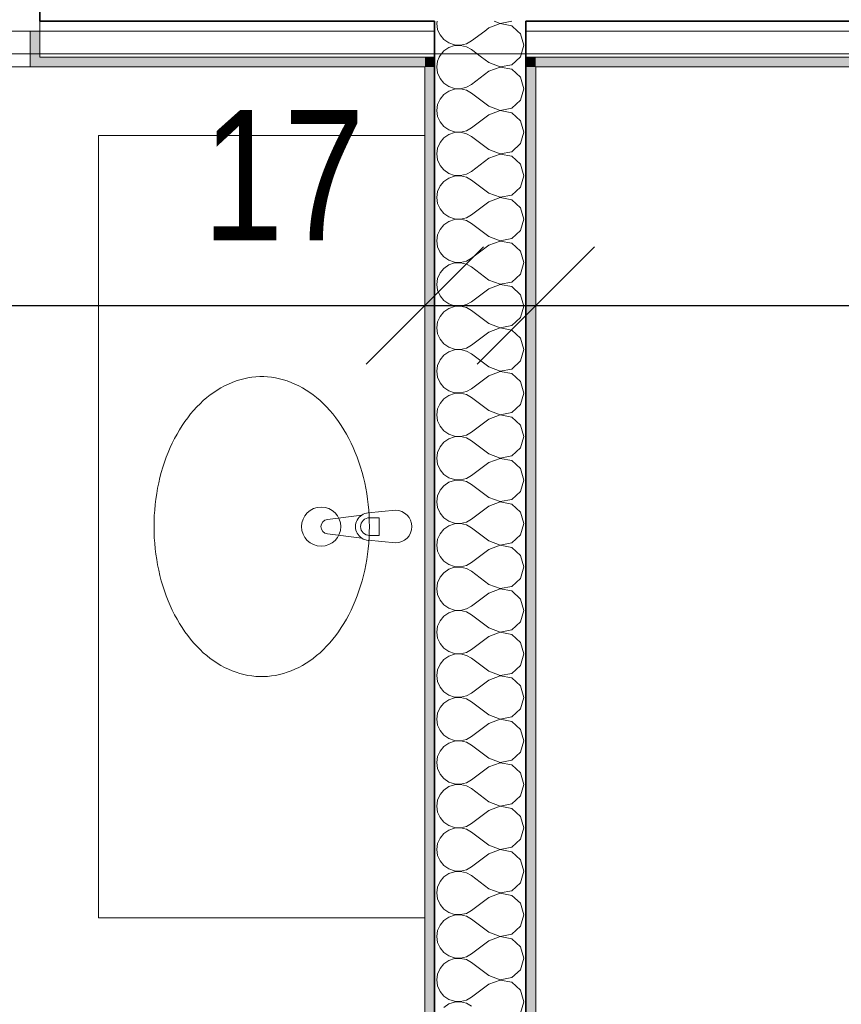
# Model space of a CAD drawing. Header units: metres. Extents: x -7.1 to 26.5, y -14.7 to 18.1.
# Tile 176 of 182: x 18 to 19.3, y 9.3 to 10.8. Entities that reach past the tile are written whole.
import ezdxf

# ---------------------------------------------------------------- set-up
doc = ezdxf.new("R2010")
doc.units = ezdxf.units.M
doc.header["$PDMODE"] = 65
doc.linetypes.add('AUSGEZOGEN', pattern=[0])
for name, color, linetype in [('XR$1$010 Aussenwände', 7, 'AUSGEZOGEN'), ('XR$1$010 Aussenwände Schichttrennlinien', 7, 'AUSGEZOGEN'), ('XR$1$010 Fenster', 7, 'AUSGEZOGEN'), ('XR$1$015 Innenwände', 7, 'AUSGEZOGEN'), ('XR$1$015 Innenwände Schichttrennlinien', 7, 'AUSGEZOGEN'), ('XR$1$030 Bodenaufbauten', 7, 'AUSGEZOGEN'), ('XR$1$065 Möbel Einrichtung', 7, 'AUSGEZOGEN'), ('XR$1$080 Raumdefinitionen Kontur', 7, 'AUSGEZOGEN'), ('XR$2$105 Bemassungen 100', 7, 'AUSGEZOGEN'), ('XR$3$010 Aussenwände Bauteilschraffuren', 7, 'AUSGEZOGEN'), ('XR$3$015 Innenwände Bauteilschraffuren', 7, 'AUSGEZOGEN')]:
    doc.layers.add(name, color=color, linetype=linetype)
doc.styles.add('ARIAL', font='arial.ttf')
doc.dimstyles.new('DIMSTYLE_3', dxfattribs={"dimtxt": 0.2, "dimasz": 0.3, "dimexe": 0, "dimexo": 0, "dimgap": 0.1, "dimtad": 2, "dimrnd": 0.005, "dimzin": 4, "dimdsep": 46, "dimtxsty": 'ARIAL', "dimblk1": 'ALL_ML_STRICH', "dimblk2": 'ALL_ML_STRICH', "dimsah": 1, "dimcen": 0, "dimclrd": 7, "dimclre": 7, "dimclrt": 7, "dimadec": 0, "dimazin": 0, "dimtfac": 1, "dimtdec": 0, "dimtix": 1, "dimtmove": 2, "dimatfit": 3, "dimfxl": 0, "dimtzin": 0, "dimlwd": 0, "dimlwe": 18, "dimarcsym": 0})
doc.dimstyles.new('DIMSTYLE_7', dxfattribs={"dimtxt": 0.2, "dimasz": 0.3, "dimexe": 0, "dimexo": 0, "dimgap": 0.1, "dimtad": 2, "dimdec": 1, "dimlfac": 100, "dimrnd": 0.5, "dimzin": 4, "dimdsep": 46, "dimtxsty": 'ARIAL', "dimblk1": 'ALL_ML_STRICH', "dimblk2": 'ALL_ML_STRICH', "dimsah": 1, "dimcen": 0, "dimclrd": 7, "dimclre": 7, "dimclrt": 7, "dimadec": 0, "dimazin": 0, "dimtfac": 1, "dimtdec": 0, "dimtix": 1, "dimtmove": 2, "dimatfit": 3, "dimfxl": 0, "dimtvp": 1.2, "dimtzin": 0, "dimlwd": 0, "dimlwe": 18, "dimarcsym": 0})
pattern_1 = [(0, (1500, 1500), (750, 750), [750, -750]), (90, (1500, 1500), (-750, 750), [750, -750])]

# ---------------------------------------------------------------- blocks, each defined once
blk = doc.blocks.new('COMPLEXOBJECT_31')
at = {"layer": 'XR$1$065 Möbel Einrichtung', "color": 8, "linetype": 'AUSGEZOGEN', "lineweight": 13, "transparency": 33554687}
for p, q in [((18.4824, 10.0396), (18.5353, 10.0462)), ((18.5448, 10.0495), (18.5868, 10.0535)), ((18.5353, 10.0108), (18.4824, 10.0174)), ((18.5868, 10.0035), (18.5448, 10.0075))]:
    blk.add_line(p, q, dxfattribs=at)
for centre, radius, start, end in [((18.5467, 10.0285), 0.0211, 95.1696, 122.771), ((18.5868, 10.0285), 0.025, 270, 90), ((18.4838, 10.0285), 0.0112, 97.1389, 262.8611), ((18.5467, 10.0285), 0.0211, 237.229, 264.8304)]:
    blk.add_arc(centre, radius, start, end, dxfattribs=at)
blk = doc.blocks.new('ALL_ML_STRICH')
at = {"color": 0, "linetype": 'ByBlock', "lineweight": -2}
for p, q in [((0, -0.5), (0, 0.5)), ((-0.3, -0.3), (0.3, 0.3)), ((-1, 0), (0.5, 0))]:
    blk.add_line(p, q, dxfattribs=at)
blk = doc.blocks.new('*D191')
at = {"layer": 'DEFPOINTS', "color": 7, "linetype": 'AUSGEZOGEN', "lineweight": 18, "transparency": 16777216}
for p in [(15.2618, 10.3675), (18.6318, 10.3675), (15.2618, 10.3025)]:
    blk.add_point(p, dxfattribs=at)
at = {"layer": 'XR$2$105 Bemassungen 100', "color": 7, "linetype": 'AUSGEZOGEN', "lineweight": -2, "transparency": 16777216}
for p, q in [((15.2618, 10.3675), (15.2618, 10.3675)), ((15.2618, 10.3675), (18.6318, 10.3675)), ((18.6318, 10.3675), (18.6318, 10.3675))]:
    blk.add_line(p, q, dxfattribs=at)
at = {"layer": 'XR$2$105 Bemassungen 100', "color": 7, "linetype": 'AUSGEZOGEN', "lineweight": 18, "transparency": 16777216, "xscale": 0.3, "yscale": 0.3, "zscale": 0.3, "rotation": 180}
blk.add_blockref('ALL_ML_STRICH', (15.2618, 10.3675), dxfattribs=at)
at = {"layer": 'XR$2$105 Bemassungen 100', "color": 7, "linetype": 'AUSGEZOGEN', "lineweight": 18, "transparency": 16777216, "xscale": 0.3, "yscale": 0.3, "zscale": 0.3}
blk.add_blockref('ALL_ML_STRICH', (18.6318, 10.3675), dxfattribs=at)
at = {"layer": 'XR$2$105 Bemassungen 100', "color": 7, "linetype": 'AUSGEZOGEN', "lineweight": 18, "transparency": 16777216, "insert": (16.9583, 10.5711), "char_height": 0.2, "width": 0.64, "attachment_point": 5, "style": 'ARIAL'}
blk.add_mtext('\\W0.80;\\A1;{\\A1;{3.37\\H0.132000;\\S^ ;}}', dxfattribs=at)
blk = doc.blocks.new('*D192')
at = {"layer": 'DEFPOINTS', "color": 7, "linetype": 'AUSGEZOGEN', "lineweight": 18, "transparency": 16777216}
for p in [(18.6318, 10.3675), (18.6318, 10.3675), (18.8018, 10.3675)]:
    blk.add_point(p, dxfattribs=at)
at = {"layer": 'XR$2$105 Bemassungen 100', "color": 7, "linetype": 'AUSGEZOGEN', "lineweight": -2, "transparency": 16777216}
for p, q in [((18.6318, 10.3675), (18.6318, 10.3675)), ((18.6318, 10.3675), (18.8018, 10.3675)), ((18.8018, 10.3675), (18.8018, 10.3675))]:
    blk.add_line(p, q, dxfattribs=at)
at = {"layer": 'XR$2$105 Bemassungen 100', "color": 7, "linetype": 'AUSGEZOGEN', "lineweight": 18, "transparency": 16777216, "xscale": 0.3, "yscale": 0.3, "zscale": 0.3, "rotation": 180}
blk.add_blockref('ALL_ML_STRICH', (18.6318, 10.3675), dxfattribs=at)
at = {"layer": 'XR$2$105 Bemassungen 100', "color": 7, "linetype": 'AUSGEZOGEN', "lineweight": 18, "transparency": 16777216, "xscale": 0.3, "yscale": 0.3, "zscale": 0.3}
blk.add_blockref('ALL_ML_STRICH', (18.8018, 10.3675), dxfattribs=at)
at = {"layer": 'XR$2$105 Bemassungen 100', "color": 7, "linetype": 'AUSGEZOGEN', "lineweight": 18, "transparency": 16777216, "insert": (18.4153, 10.5675), "char_height": 0.2, "width": 0.64, "attachment_point": 5, "style": 'ARIAL'}
blk.add_mtext('\\W0.80;\\A1;{\\A1;{17\\H0.132000;\\S^ ;}}', dxfattribs=at)
blk = doc.blocks.new('*D193')
at = {"layer": 'DEFPOINTS', "color": 7, "linetype": 'AUSGEZOGEN', "lineweight": 18, "transparency": 16777216}
for p in [(22.6218, 10.3825), (18.8018, 10.3675), (18.8018, 10.3675)]:
    blk.add_point(p, dxfattribs=at)
at = {"layer": 'XR$2$105 Bemassungen 100', "color": 7, "linetype": 'AUSGEZOGEN', "lineweight": -2, "transparency": 16777216}
for p, q in [((18.8018, 10.3675), (18.8018, 10.3675)), ((18.8018, 10.3675), (22.6218, 10.3675)), ((22.6218, 10.3675), (22.6218, 10.3675))]:
    blk.add_line(p, q, dxfattribs=at)
at = {"layer": 'XR$2$105 Bemassungen 100', "color": 7, "linetype": 'AUSGEZOGEN', "lineweight": 18, "transparency": 16777216, "xscale": 0.3, "yscale": 0.3, "zscale": 0.3, "rotation": 180}
blk.add_blockref('ALL_ML_STRICH', (18.8018, 10.3675), dxfattribs=at)
at = {"layer": 'XR$2$105 Bemassungen 100', "color": 7, "linetype": 'AUSGEZOGEN', "lineweight": 18, "transparency": 16777216, "xscale": 0.3, "yscale": 0.3, "zscale": 0.3}
blk.add_blockref('ALL_ML_STRICH', (22.6218, 10.3675), dxfattribs=at)
at = {"layer": 'XR$2$105 Bemassungen 100', "color": 7, "linetype": 'AUSGEZOGEN', "lineweight": 18, "transparency": 16777216, "insert": (20.7241, 10.5711), "char_height": 0.2, "width": 0.64, "attachment_point": 5, "style": 'ARIAL'}
blk.add_mtext('\\W0.80;\\A1;{\\A1;{3.82\\H0.132000;\\S^ ;}}', dxfattribs=at)
blk = doc.blocks.new('COMPLEXOBJECT_210')
at = {"layer": 'XR$3$015 Innenwände Bauteilschraffuren', "color": 8, "linetype": 'AUSGEZOGEN', "lineweight": 13, "transparency": 33554687}
for p, q in [((18.6514, 10.7424), (18.6501, 10.7335)), ((18.654, 10.7485), (18.6514, 10.7424)), ((18.7301, 10.74), (18.7188, 10.7485)), ((18.7301, 10.74), (18.747, 10.7335)), ((18.7473, 10.7335), (18.765, 10.7369)), ((18.765, 10.7369), (18.7778, 10.7485))]:
    blk.add_line(p, q, dxfattribs=at)
blk = doc.blocks.new('COMPLEXOBJECT_211')
at = {"layer": 'XR$3$015 Innenwände Bauteilschraffuren', "color": 8, "linetype": 'AUSGEZOGEN', "lineweight": 13, "transparency": 33554687}
for p, q in [((18.6524, 10.7885), (18.6551, 10.7825)), ((18.6551, 10.7825), (18.6609, 10.7754)), ((18.7237, 10.7885), (18.7034, 10.7733)), ((18.7785, 10.7842), (18.7737, 10.7885)), ((18.7834, 10.7667), (18.7785, 10.7842)), ((18.6609, 10.7754), (18.6685, 10.7702)), ((18.6685, 10.7702), (18.6772, 10.7672)), ((18.6772, 10.7661), (18.6685, 10.7631)), ((18.6772, 10.7672), (18.6864, 10.7668)), ((18.6864, 10.7665), (18.6772, 10.7661)), ((18.6864, 10.7668), (18.6954, 10.7689)), ((18.6954, 10.7645), (18.6864, 10.7665)), ((18.6954, 10.7689), (18.7034, 10.7733)), ((18.7785, 10.7491), (18.7834, 10.7667)), ((18.6551, 10.7509), (18.654, 10.7485)), ((18.6609, 10.7579), (18.6551, 10.7509)), ((18.6685, 10.7631), (18.6609, 10.7579)), ((18.7034, 10.76), (18.6954, 10.7645)), ((18.7188, 10.7485), (18.7034, 10.76)), ((18.7778, 10.7485), (18.7785, 10.7491))]:
    blk.add_line(p, q, dxfattribs=at)
blk = doc.blocks.new('COMPLEXOBJECT_212')
at = {"layer": 'XR$3$015 Innenwände Bauteilschraffuren', "color": 8, "linetype": 'AUSGEZOGEN', "lineweight": 13, "transparency": 33554687}
for p, q in [((18.6506, 10.8035), (18.6501, 10.8)), ((18.6501, 10.8), (18.6514, 10.7909)), ((18.7471, 10.7999), (18.7301, 10.7933)), ((18.7383, 10.8035), (18.7471, 10.8001)), ((18.7471, 10.8001), (18.7649, 10.8035)), ((18.765, 10.7965), (18.7471, 10.7999)), ((18.7737, 10.7885), (18.765, 10.7965)), ((18.6514, 10.7909), (18.6524, 10.7885)), ((18.7301, 10.7933), (18.7237, 10.7885))]:
    blk.add_line(p, q, dxfattribs=at)
blk = doc.blocks.new('COMPLEXOBJECT_220')
at = {"layer": 'XR$3$015 Innenwände Bauteilschraffuren', "color": 8, "linetype": 'AUSGEZOGEN', "lineweight": 13, "transparency": 33554687}
for p, q in [((18.6501, 10.7335), (18.6501, 10.7333)), ((18.6501, 10.7333), (18.6514, 10.7242)), ((18.6514, 10.7242), (18.6551, 10.7158)), ((18.7301, 10.7267), (18.7034, 10.7067)), ((18.7471, 10.7332), (18.7301, 10.7267)), ((18.747, 10.7335), (18.7471, 10.7335)), ((18.7471, 10.7335), (18.7473, 10.7335)), ((18.765, 10.7298), (18.7471, 10.7332)), ((18.7785, 10.7175), (18.765, 10.7298)), ((18.6551, 10.7158), (18.6609, 10.7087)), ((18.6609, 10.7087), (18.6685, 10.7035)), ((18.6954, 10.7022), (18.7034, 10.7067)), ((18.7834, 10.7), (18.7785, 10.7175)), ((18.6609, 10.6913), (18.6551, 10.6842)), ((18.6685, 10.6965), (18.6609, 10.6913)), ((18.6685, 10.7035), (18.6772, 10.7006)), ((18.6772, 10.6994), (18.6685, 10.6965)), ((18.6772, 10.7006), (18.6864, 10.7001)), ((18.6864, 10.6999), (18.6772, 10.6994)), ((18.6864, 10.7001), (18.6954, 10.7022)), ((18.6954, 10.6978), (18.6864, 10.6999)), ((18.7034, 10.6933), (18.6954, 10.6978)), ((18.7301, 10.6733), (18.7034, 10.6933)), ((18.7785, 10.6825), (18.7834, 10.7)), ((18.6514, 10.6758), (18.6501, 10.6667)), ((18.6551, 10.6842), (18.6514, 10.6758)), ((18.765, 10.6702), (18.7785, 10.6825)), ((18.6501, 10.6667), (18.6514, 10.6576)), ((18.7301, 10.66), (18.7034, 10.64)), ((18.7301, 10.6733), (18.7471, 10.6668)), ((18.7471, 10.6665), (18.7301, 10.66)), ((18.7471, 10.6668), (18.765, 10.6702)), ((18.765, 10.6631), (18.7471, 10.6665)), ((18.7785, 10.6509), (18.765, 10.6631)), ((18.6514, 10.6576), (18.6551, 10.6491)), ((18.6551, 10.6491), (18.6609, 10.6421)), ((18.7834, 10.6333), (18.7785, 10.6509)), ((18.6609, 10.6421), (18.6685, 10.6369)), ((18.6685, 10.6298), (18.6609, 10.6246)), ((18.6685, 10.6369), (18.6772, 10.6339)), ((18.6772, 10.6328), (18.6685, 10.6298)), ((18.6772, 10.6339), (18.6864, 10.6335)), ((18.6864, 10.6332), (18.6772, 10.6328)), ((18.6864, 10.6335), (18.6954, 10.6355)), ((18.6954, 10.6311), (18.6864, 10.6332)), ((18.6954, 10.6355), (18.7034, 10.64)), ((18.7034, 10.6267), (18.6954, 10.6311)), ((18.7785, 10.6158), (18.7834, 10.6333)), ((18.6551, 10.6175), (18.6514, 10.6091)), ((18.6609, 10.6246), (18.6551, 10.6175)), ((18.7301, 10.6067), (18.7034, 10.6267)), ((18.765, 10.6035), (18.7785, 10.6158)), ((18.6514, 10.6091), (18.6501, 10.6)), ((18.6501, 10.6), (18.6514, 10.5909)), ((18.7301, 10.6067), (18.7471, 10.6001)), ((18.7471, 10.5999), (18.7301, 10.5933)), ((18.7471, 10.6001), (18.765, 10.6035)), ((18.765, 10.5965), (18.7471, 10.5999)), ((18.6514, 10.5909), (18.6551, 10.5825)), ((18.7301, 10.5933), (18.7034, 10.5733)), ((18.7785, 10.5842), (18.765, 10.5965)), ((18.6551, 10.5825), (18.6609, 10.5754)), ((18.6609, 10.5754), (18.6685, 10.5702)), ((18.6685, 10.5702), (18.6772, 10.5672)), ((18.6954, 10.5689), (18.7034, 10.5733)), ((18.7834, 10.5667), (18.7785, 10.5842)), ((18.6609, 10.5579), (18.6551, 10.5509)), ((18.6685, 10.5631), (18.6609, 10.5579)), ((18.6772, 10.5661), (18.6685, 10.5631)), ((18.6772, 10.5672), (18.6864, 10.5668)), ((18.6864, 10.5665), (18.6772, 10.5661)), ((18.6864, 10.5668), (18.6954, 10.5689)), ((18.6954, 10.5645), (18.6864, 10.5665)), ((18.7034, 10.56), (18.6954, 10.5645)), ((18.7301, 10.54), (18.7034, 10.56)), ((18.7785, 10.5491), (18.7834, 10.5667)), ((18.6514, 10.5424), (18.6501, 10.5333)), ((18.6551, 10.5509), (18.6514, 10.5424)), ((18.7301, 10.54), (18.7471, 10.5335)), ((18.765, 10.5369), (18.7785, 10.5491)), ((18.6501, 10.5333), (18.6514, 10.5242)), ((18.6514, 10.5242), (18.6551, 10.5158)), ((18.7301, 10.5267), (18.7034, 10.5067)), ((18.7471, 10.5332), (18.7301, 10.5267)), ((18.7471, 10.5335), (18.765, 10.5369)), ((18.765, 10.5298), (18.7471, 10.5332)), ((18.7785, 10.5175), (18.765, 10.5298)), ((18.6551, 10.5158), (18.6609, 10.5087)), ((18.7834, 10.5), (18.7785, 10.5175)), ((18.6609, 10.5087), (18.6685, 10.5035)), ((18.6685, 10.4965), (18.6609, 10.4913)), ((18.6685, 10.5035), (18.6772, 10.5006)), ((18.6772, 10.4994), (18.6685, 10.4965)), ((18.6772, 10.5006), (18.6864, 10.5001)), ((18.6864, 10.4999), (18.6772, 10.4994)), ((18.6864, 10.5001), (18.6954, 10.5022)), ((18.6954, 10.4978), (18.6864, 10.4999)), ((18.6954, 10.5022), (18.7034, 10.5067)), ((18.7034, 10.4933), (18.6954, 10.4978)), ((18.7785, 10.4825), (18.7834, 10.5)), ((18.6551, 10.4842), (18.6514, 10.4758)), ((18.6609, 10.4913), (18.6551, 10.4842)), ((18.7301, 10.4733), (18.7034, 10.4933)), ((18.765, 10.4702), (18.7785, 10.4825)), ((18.6514, 10.4758), (18.6501, 10.4667)), ((18.6501, 10.4667), (18.6514, 10.4576)), ((18.7301, 10.4733), (18.7471, 10.4668)), ((18.7471, 10.4665), (18.7301, 10.46)), ((18.7471, 10.4668), (18.765, 10.4702)), ((18.765, 10.4631), (18.7471, 10.4665)), ((18.6514, 10.4576), (18.6551, 10.4491)), ((18.6551, 10.4491), (18.6609, 10.4421)), ((18.7301, 10.46), (18.7034, 10.44)), ((18.7785, 10.4509), (18.765, 10.4631)), ((18.7834, 10.4333), (18.7785, 10.4509)), ((18.6609, 10.4421), (18.6685, 10.4369)), ((18.6685, 10.4369), (18.6772, 10.4339)), ((18.6772, 10.4339), (18.6864, 10.4335)), ((18.6864, 10.4335), (18.6954, 10.4355)), ((18.6954, 10.4355), (18.7034, 10.44)), ((18.7785, 10.4158), (18.7834, 10.4333)), ((18.6609, 10.4246), (18.6551, 10.4175)), ((18.6685, 10.4298), (18.6609, 10.4246)), ((18.6772, 10.4328), (18.6685, 10.4298)), ((18.6864, 10.4332), (18.6772, 10.4328)), ((18.6954, 10.4311), (18.6864, 10.4332)), ((18.7034, 10.4267), (18.6954, 10.4311)), ((18.7301, 10.4067), (18.7034, 10.4267)), ((18.6514, 10.4091), (18.6501, 10.4)), ((18.6551, 10.4175), (18.6514, 10.4091)), ((18.7301, 10.4067), (18.7471, 10.4001)), ((18.7471, 10.4001), (18.765, 10.4035)), ((18.765, 10.4035), (18.7785, 10.4158)), ((18.6501, 10.4), (18.6514, 10.3909)), ((18.6514, 10.3909), (18.6551, 10.3825)), ((18.7301, 10.3933), (18.7034, 10.3733)), ((18.7471, 10.3999), (18.7301, 10.3933)), ((18.765, 10.3965), (18.7471, 10.3999)), ((18.7785, 10.3842), (18.765, 10.3965)), ((18.6551, 10.3825), (18.6609, 10.3754)), ((18.6609, 10.3754), (18.6685, 10.3702)), ((18.6954, 10.3689), (18.7034, 10.3733)), ((18.7834, 10.3667), (18.7785, 10.3842)), ((18.6609, 10.3579), (18.6551, 10.3509)), ((18.6685, 10.3631), (18.6609, 10.3579)), ((18.6685, 10.3702), (18.6772, 10.3672)), ((18.6772, 10.3661), (18.6685, 10.3631)), ((18.6772, 10.3672), (18.6864, 10.3668)), ((18.6864, 10.3665), (18.6772, 10.3661)), ((18.6864, 10.3668), (18.6954, 10.3689)), ((18.6954, 10.3645), (18.6864, 10.3665)), ((18.7034, 10.36), (18.6954, 10.3645)), ((18.7301, 10.34), (18.7034, 10.36)), ((18.7785, 10.3491), (18.7834, 10.3667)), ((18.6551, 10.3509), (18.6514, 10.3424)), ((18.765, 10.3369), (18.7785, 10.3491)), ((18.6514, 10.3424), (18.6501, 10.3333)), ((18.6501, 10.3333), (18.6514, 10.3242)), ((18.7301, 10.34), (18.7471, 10.3335)), ((18.7471, 10.3332), (18.7301, 10.3267)), ((18.7471, 10.3335), (18.765, 10.3369)), ((18.765, 10.3298), (18.7471, 10.3332)), ((18.7785, 10.3175), (18.765, 10.3298)), ((18.6514, 10.3242), (18.6551, 10.3158)), ((18.6551, 10.3158), (18.6609, 10.3087)), ((18.7301, 10.3267), (18.7034, 10.3067)), ((18.7834, 10.3), (18.7785, 10.3175)), ((18.6609, 10.3087), (18.6685, 10.3035)), ((18.6685, 10.3035), (18.6772, 10.3006)), ((18.6772, 10.2994), (18.6685, 10.2965)), ((18.6772, 10.3006), (18.6864, 10.3001)), ((18.6864, 10.2999), (18.6772, 10.2994)), ((18.6864, 10.3001), (18.6954, 10.3022)), ((18.6954, 10.2978), (18.6864, 10.2999)), ((18.6954, 10.3022), (18.7034, 10.3067)), ((18.7034, 10.2933), (18.6954, 10.2978)), ((18.7785, 10.2825), (18.7834, 10.3)), ((18.6551, 10.2842), (18.6514, 10.2758)), ((18.6609, 10.2913), (18.6551, 10.2842)), ((18.6685, 10.2965), (18.6609, 10.2913)), ((18.7301, 10.2733), (18.7034, 10.2933)), ((18.765, 10.2702), (18.7785, 10.2825)), ((18.6514, 10.2758), (18.6501, 10.2667)), ((18.7301, 10.2733), (18.7471, 10.2668)), ((18.7471, 10.2668), (18.765, 10.2702)), ((18.6501, 10.2667), (18.6514, 10.2576)), ((18.6514, 10.2576), (18.6551, 10.2491)), ((18.7301, 10.26), (18.7034, 10.24)), ((18.7471, 10.2665), (18.7301, 10.26)), ((18.765, 10.2631), (18.7471, 10.2665)), ((18.7785, 10.2509), (18.765, 10.2631)), ((18.6551, 10.2491), (18.6609, 10.2421)), ((18.6609, 10.2421), (18.6685, 10.2369)), ((18.6954, 10.2355), (18.7034, 10.24)), ((18.7834, 10.2333), (18.7785, 10.2509)), ((18.6609, 10.2246), (18.6551, 10.2175)), ((18.6685, 10.2298), (18.6609, 10.2246)), ((18.6685, 10.2369), (18.6772, 10.2339)), ((18.6772, 10.2328), (18.6685, 10.2298)), ((18.6772, 10.2339), (18.6864, 10.2335)), ((18.6864, 10.2332), (18.6772, 10.2328)), ((18.6864, 10.2335), (18.6954, 10.2355)), ((18.6954, 10.2311), (18.6864, 10.2332)), ((18.7034, 10.2267), (18.6954, 10.2311)), ((18.7301, 10.2067), (18.7034, 10.2267)), ((18.7785, 10.2158), (18.7834, 10.2333)), ((18.6514, 10.2091), (18.6501, 10.2)), ((18.6551, 10.2175), (18.6514, 10.2091)), ((18.765, 10.2035), (18.7785, 10.2158)), ((18.6501, 10.2), (18.6514, 10.1909)), ((18.7301, 10.1933), (18.7034, 10.1733)), ((18.7301, 10.2067), (18.7471, 10.2001)), ((18.7471, 10.1999), (18.7301, 10.1933)), ((18.7471, 10.2001), (18.765, 10.2035)), ((18.765, 10.1965), (18.7471, 10.1999)), ((18.7785, 10.1842), (18.765, 10.1965)), ((18.6514, 10.1909), (18.6551, 10.1825)), ((18.6551, 10.1825), (18.6609, 10.1754)), ((18.7834, 10.1667), (18.7785, 10.1842)), ((18.6609, 10.1754), (18.6685, 10.1702)), ((18.6685, 10.1631), (18.6609, 10.1579)), ((18.6685, 10.1702), (18.6772, 10.1672)), ((18.6772, 10.1661), (18.6685, 10.1631)), ((18.6772, 10.1672), (18.6864, 10.1668)), ((18.6864, 10.1665), (18.6772, 10.1661)), ((18.6864, 10.1668), (18.6954, 10.1689)), ((18.6954, 10.1645), (18.6864, 10.1665)), ((18.6954, 10.1689), (18.7034, 10.1733)), ((18.7034, 10.16), (18.6954, 10.1645)), ((18.7785, 10.1491), (18.7834, 10.1667)), ((18.6551, 10.1509), (18.6514, 10.1424)), ((18.6609, 10.1579), (18.6551, 10.1509)), ((18.7301, 10.14), (18.7034, 10.16)), ((18.765, 10.1369), (18.7785, 10.1491)), ((18.6514, 10.1424), (18.6501, 10.1333)), ((18.6501, 10.1333), (18.6514, 10.1242)), ((18.7301, 10.14), (18.7471, 10.1335)), ((18.7471, 10.1332), (18.7301, 10.1267)), ((18.7471, 10.1335), (18.765, 10.1369)), ((18.765, 10.1298), (18.7471, 10.1332)), ((18.6514, 10.1242), (18.6551, 10.1158)), ((18.7301, 10.1267), (18.7034, 10.1067)), ((18.7785, 10.1175), (18.765, 10.1298)), ((18.7834, 10.1), (18.7785, 10.1175)), ((18.6551, 10.1158), (18.6609, 10.1087)), ((18.6609, 10.1087), (18.6685, 10.1035)), ((18.6685, 10.1035), (18.6772, 10.1006)), ((18.6864, 10.1001), (18.6954, 10.1022)), ((18.6954, 10.1022), (18.7034, 10.1067)), ((18.6609, 10.0913), (18.6551, 10.0842)), ((18.6685, 10.0965), (18.6609, 10.0913)), ((18.6772, 10.0994), (18.6685, 10.0965)), ((18.6772, 10.1006), (18.6864, 10.1001)), ((18.6864, 10.0999), (18.6772, 10.0994)), ((18.6954, 10.0978), (18.6864, 10.0999)), ((18.7034, 10.0933), (18.6954, 10.0978)), ((18.7301, 10.0733), (18.7034, 10.0933)), ((18.7785, 10.0825), (18.7834, 10.1)), ((18.6514, 10.0758), (18.6501, 10.0667)), ((18.6551, 10.0842), (18.6514, 10.0758)), ((18.7301, 10.0733), (18.7471, 10.0668)), ((18.765, 10.0702), (18.7785, 10.0825)), ((18.6501, 10.0667), (18.6514, 10.0576)), ((18.6514, 10.0576), (18.6551, 10.0491)), ((18.7301, 10.06), (18.7034, 10.04)), ((18.7471, 10.0665), (18.7301, 10.06)), ((18.7471, 10.0668), (18.765, 10.0702)), ((18.765, 10.0631), (18.7471, 10.0665)), ((18.7785, 10.0509), (18.765, 10.0631)), ((18.6551, 10.0491), (18.6609, 10.0421)), ((18.6609, 10.0421), (18.6685, 10.0369)), ((18.7834, 10.0333), (18.7785, 10.0509)), ((18.6685, 10.0298), (18.6609, 10.0246)), ((18.6685, 10.0369), (18.6772, 10.0339)), ((18.6772, 10.0328), (18.6685, 10.0298)), ((18.6772, 10.0339), (18.6864, 10.0335)), ((18.6864, 10.0332), (18.6772, 10.0328)), ((18.6864, 10.0335), (18.6954, 10.0355)), ((18.6954, 10.0311), (18.6864, 10.0332)), ((18.6954, 10.0355), (18.7034, 10.04)), ((18.7034, 10.0267), (18.6954, 10.0311)), ((18.7301, 10.0067), (18.7034, 10.0267)), ((18.7785, 10.0158), (18.7834, 10.0333)), ((18.6551, 10.0175), (18.6514, 10.0091)), ((18.6609, 10.0246), (18.6551, 10.0175)), ((18.765, 10.0035), (18.7785, 10.0158)), ((18.6514, 10.0091), (18.6501, 10)), ((18.6501, 10), (18.6514, 9.9909)), ((18.7301, 10.0067), (18.7471, 10.0001)), ((18.7471, 9.9999), (18.7301, 9.9933)), ((18.7471, 10.0001), (18.765, 10.0035)), ((18.765, 9.9965), (18.7471, 9.9999)), ((18.7785, 9.9842), (18.765, 9.9965)), ((18.6514, 9.9909), (18.6551, 9.9825)), ((18.6551, 9.9825), (18.6609, 9.9754)), ((18.7301, 9.9933), (18.7034, 9.9733)), ((18.7834, 9.9667), (18.7785, 9.9842)), ((18.6609, 9.9754), (18.6685, 9.9702)), ((18.6685, 9.9702), (18.6772, 9.9672)), ((18.6772, 9.9661), (18.6685, 9.9631)), ((18.6772, 9.9672), (18.6864, 9.9668)), ((18.6864, 9.9665), (18.6772, 9.9661)), ((18.6864, 9.9668), (18.6954, 9.9689)), ((18.6954, 9.9645), (18.6864, 9.9665)), ((18.6954, 9.9689), (18.7034, 9.9733)), ((18.7785, 9.9491), (18.7834, 9.9667)), ((18.6551, 9.9509), (18.6514, 9.9424)), ((18.6609, 9.9579), (18.6551, 9.9509)), ((18.6685, 9.9631), (18.6609, 9.9579)), ((18.7034, 9.96), (18.6954, 9.9645)), ((18.7301, 9.94), (18.7034, 9.96)), ((18.6514, 9.9424), (18.6501, 9.9333)), ((18.7301, 9.94), (18.7471, 9.9335)), ((18.7471, 9.9335), (18.765, 9.9369)), ((18.765, 9.9369), (18.7785, 9.9491)), ((18.6501, 9.9333), (18.6514, 9.9242)), ((18.6514, 9.9242), (18.6551, 9.9158)), ((18.7301, 9.9267), (18.7034, 9.9067)), ((18.7471, 9.9332), (18.7301, 9.9267)), ((18.765, 9.9298), (18.7471, 9.9332)), ((18.7785, 9.9175), (18.765, 9.9298)), ((18.6551, 9.9158), (18.6609, 9.9087)), ((18.6609, 9.9087), (18.6685, 9.9035)), ((18.6954, 9.9022), (18.7034, 9.9067)), ((18.7834, 9.9), (18.7785, 9.9175)), ((18.6609, 9.8913), (18.6551, 9.8842)), ((18.6685, 9.8965), (18.6609, 9.8913)), ((18.6685, 9.9035), (18.6772, 9.9006)), ((18.6772, 9.8994), (18.6685, 9.8965)), ((18.6772, 9.9006), (18.6864, 9.9001)), ((18.6864, 9.8999), (18.6772, 9.8994)), ((18.6864, 9.9001), (18.6954, 9.9022)), ((18.6954, 9.8978), (18.6864, 9.8999)), ((18.7034, 9.8933), (18.6954, 9.8978)), ((18.7301, 9.8733), (18.7034, 9.8933)), ((18.7785, 9.8825), (18.7834, 9.9)), ((18.6514, 9.8758), (18.6501, 9.8667)), ((18.6551, 9.8842), (18.6514, 9.8758)), ((18.765, 9.8702), (18.7785, 9.8825)), ((18.6501, 9.8667), (18.6514, 9.8576)), ((18.7301, 9.86), (18.7034, 9.84)), ((18.7301, 9.8733), (18.7471, 9.8668)), ((18.7471, 9.8665), (18.7301, 9.86)), ((18.7471, 9.8668), (18.765, 9.8702)), ((18.765, 9.8631), (18.7471, 9.8665)), ((18.7785, 9.8509), (18.765, 9.8631)), ((18.6514, 9.8576), (18.6551, 9.8491)), ((18.6551, 9.8491), (18.6609, 9.8421)), ((18.7834, 9.8333), (18.7785, 9.8509)), ((18.6609, 9.8421), (18.6685, 9.8369)), ((18.6685, 9.8298), (18.6609, 9.8246)), ((18.6685, 9.8369), (18.6772, 9.8339)), ((18.6772, 9.8328), (18.6685, 9.8298)), ((18.6772, 9.8339), (18.6864, 9.8335)), ((18.6864, 9.8332), (18.6772, 9.8328)), ((18.6864, 9.8335), (18.6954, 9.8355)), ((18.6954, 9.8311), (18.6864, 9.8332)), ((18.6954, 9.8355), (18.7034, 9.84)), ((18.7034, 9.8267), (18.6954, 9.8311)), ((18.7785, 9.8158), (18.7834, 9.8333)), ((18.6551, 9.8175), (18.6514, 9.8091)), ((18.6609, 9.8246), (18.6551, 9.8175)), ((18.7301, 9.8067), (18.7034, 9.8267)), ((18.765, 9.8035), (18.7785, 9.8158)), ((18.6514, 9.8091), (18.6501, 9.8)), ((18.6501, 9.8), (18.6514, 9.7909)), ((18.7301, 9.8067), (18.7471, 9.8001)), ((18.7471, 9.7999), (18.7301, 9.7933)), ((18.7471, 9.8001), (18.765, 9.8035)), ((18.765, 9.7965), (18.7471, 9.7999)), ((18.6514, 9.7909), (18.6551, 9.7825)), ((18.7301, 9.7933), (18.7034, 9.7733)), ((18.7785, 9.7842), (18.765, 9.7965)), ((18.7834, 9.7667), (18.7785, 9.7842)), ((18.6551, 9.7825), (18.6609, 9.7754)), ((18.6609, 9.7754), (18.6685, 9.7702)), ((18.6685, 9.7702), (18.6772, 9.7672)), ((18.6954, 9.7689), (18.7034, 9.7733)), ((18.6609, 9.7579), (18.6551, 9.7509)), ((18.6685, 9.7631), (18.6609, 9.7579)), ((18.6772, 9.7661), (18.6685, 9.7631)), ((18.6772, 9.7672), (18.6864, 9.7668)), ((18.6864, 9.7665), (18.6772, 9.7661)), ((18.6864, 9.7668), (18.6954, 9.7689)), ((18.6954, 9.7645), (18.6864, 9.7665)), ((18.7034, 9.76), (18.6954, 9.7645)), ((18.7301, 9.74), (18.7034, 9.76)), ((18.7785, 9.7491), (18.7834, 9.7667)), ((18.6514, 9.7424), (18.6501, 9.7333)), ((18.6551, 9.7509), (18.6514, 9.7424)), ((18.7301, 9.74), (18.7471, 9.7335)), ((18.765, 9.7369), (18.7785, 9.7491)), ((18.6501, 9.7333), (18.6514, 9.7242)), ((18.6514, 9.7242), (18.6551, 9.7158)), ((18.7301, 9.7267), (18.7034, 9.7067)), ((18.7471, 9.7332), (18.7301, 9.7267)), ((18.7471, 9.7335), (18.765, 9.7369)), ((18.765, 9.7298), (18.7471, 9.7332)), ((18.7785, 9.7175), (18.765, 9.7298)), ((18.6551, 9.7158), (18.6609, 9.7087)), ((18.6609, 9.7087), (18.6685, 9.7035)), ((18.7834, 9.7), (18.7785, 9.7175)), ((18.6685, 9.6965), (18.6609, 9.6913)), ((18.6685, 9.7035), (18.6772, 9.7006)), ((18.6772, 9.6994), (18.6685, 9.6965)), ((18.6772, 9.7006), (18.6864, 9.7001)), ((18.6864, 9.6999), (18.6772, 9.6994)), ((18.6864, 9.7001), (18.6954, 9.7022)), ((18.6954, 9.6978), (18.6864, 9.6999)), ((18.6954, 9.7022), (18.7034, 9.7067)), ((18.7034, 9.6933), (18.6954, 9.6978)), ((18.7785, 9.6825), (18.7834, 9.7)), ((18.6551, 9.6842), (18.6514, 9.6758)), ((18.6609, 9.6913), (18.6551, 9.6842)), ((18.7301, 9.6733), (18.7034, 9.6933)), ((18.765, 9.6702), (18.7785, 9.6825)), ((18.6514, 9.6758), (18.6501, 9.6667)), ((18.6501, 9.6667), (18.6514, 9.6576)), ((18.7301, 9.6733), (18.7471, 9.6668)), ((18.7471, 9.6665), (18.7301, 9.66)), ((18.7471, 9.6668), (18.765, 9.6702)), ((18.765, 9.6631), (18.7471, 9.6665)), ((18.6514, 9.6576), (18.6551, 9.6491)), ((18.6551, 9.6491), (18.6609, 9.6421)), ((18.7301, 9.66), (18.7034, 9.64)), ((18.7785, 9.6509), (18.765, 9.6631)), ((18.7834, 9.6333), (18.7785, 9.6509)), ((18.6609, 9.6421), (18.6685, 9.6369)), ((18.6685, 9.6369), (18.6772, 9.6339)), ((18.6772, 9.6339), (18.6864, 9.6335)), ((18.6864, 9.6332), (18.6772, 9.6328)), ((18.6864, 9.6335), (18.6954, 9.6355)), ((18.6954, 9.6311), (18.6864, 9.6332)), ((18.6954, 9.6355), (18.7034, 9.64)), ((18.7785, 9.6158), (18.7834, 9.6333)), ((18.6609, 9.6246), (18.6551, 9.6175)), ((18.6685, 9.6298), (18.6609, 9.6246)), ((18.6772, 9.6328), (18.6685, 9.6298)), ((18.7034, 9.6267), (18.6954, 9.6311)), ((18.7301, 9.6067), (18.7034, 9.6267)), ((18.6514, 9.6091), (18.6501, 9.6)), ((18.6551, 9.6175), (18.6514, 9.6091)), ((18.7301, 9.6067), (18.7471, 9.6001)), ((18.7471, 9.6001), (18.765, 9.6035)), ((18.765, 9.6035), (18.7785, 9.6158)), ((18.6501, 9.6), (18.6514, 9.5909)), ((18.6514, 9.5909), (18.6551, 9.5825)), ((18.7301, 9.5933), (18.7034, 9.5733)), ((18.7471, 9.5999), (18.7301, 9.5933)), ((18.765, 9.5965), (18.7471, 9.5999)), ((18.7785, 9.5842), (18.765, 9.5965)), ((18.6551, 9.5825), (18.6609, 9.5754)), ((18.6609, 9.5754), (18.6685, 9.5702)), ((18.6954, 9.5689), (18.7034, 9.5733)), ((18.7834, 9.5667), (18.7785, 9.5842)), ((18.6609, 9.5579), (18.6551, 9.5509)), ((18.6685, 9.5631), (18.6609, 9.5579)), ((18.6685, 9.5702), (18.6772, 9.5672)), ((18.6772, 9.5661), (18.6685, 9.5631)), ((18.6772, 9.5672), (18.6864, 9.5668)), ((18.6864, 9.5665), (18.6772, 9.5661)), ((18.6864, 9.5668), (18.6954, 9.5689)), ((18.6954, 9.5645), (18.6864, 9.5665)), ((18.7034, 9.56), (18.6954, 9.5645)), ((18.7301, 9.54), (18.7034, 9.56)), ((18.7785, 9.5491), (18.7834, 9.5667)), ((18.6551, 9.5509), (18.6514, 9.5424)), ((18.765, 9.5369), (18.7785, 9.5491)), ((18.6514, 9.5424), (18.6501, 9.5333)), ((18.6501, 9.5333), (18.6514, 9.5242)), ((18.7301, 9.54), (18.7471, 9.5335)), ((18.7471, 9.5332), (18.7301, 9.5267)), ((18.7471, 9.5335), (18.765, 9.5369)), ((18.765, 9.5298), (18.7471, 9.5332)), ((18.7785, 9.5175), (18.765, 9.5298)), ((18.6514, 9.5242), (18.6551, 9.5158)), ((18.6551, 9.5158), (18.6609, 9.5087)), ((18.7301, 9.5267), (18.7034, 9.5067)), ((18.7834, 9.5), (18.7785, 9.5175)), ((18.6609, 9.5087), (18.6685, 9.5035)), ((18.6685, 9.5035), (18.6772, 9.5006)), ((18.6772, 9.4994), (18.6685, 9.4965)), ((18.6772, 9.5006), (18.6864, 9.5001)), ((18.6864, 9.4999), (18.6772, 9.4994)), ((18.6864, 9.5001), (18.6954, 9.5022)), ((18.6954, 9.4978), (18.6864, 9.4999)), ((18.6954, 9.5022), (18.7034, 9.5067)), ((18.7034, 9.4933), (18.6954, 9.4978)), ((18.7785, 9.4825), (18.7834, 9.5)), ((18.6551, 9.4842), (18.6514, 9.4758)), ((18.6609, 9.4913), (18.6551, 9.4842)), ((18.6685, 9.4965), (18.6609, 9.4913)), ((18.7301, 9.4733), (18.7034, 9.4933)), ((18.765, 9.4702), (18.7785, 9.4825)), ((18.6514, 9.4758), (18.6501, 9.4667)), ((18.7301, 9.4733), (18.7471, 9.4668)), ((18.7471, 9.4668), (18.765, 9.4702)), ((18.6501, 9.4667), (18.6514, 9.4576)), ((18.6514, 9.4576), (18.6551, 9.4491)), ((18.7301, 9.46), (18.7034, 9.44)), ((18.7471, 9.4665), (18.7301, 9.46)), ((18.765, 9.4631), (18.7471, 9.4665)), ((18.7785, 9.4509), (18.765, 9.4631)), ((18.6551, 9.4491), (18.6609, 9.4421)), ((18.6609, 9.4421), (18.6685, 9.4369)), ((18.6685, 9.4369), (18.6772, 9.4339)), ((18.6954, 9.4355), (18.7034, 9.44)), ((18.7834, 9.4333), (18.7785, 9.4509)), ((18.6609, 9.4246), (18.6551, 9.4175)), ((18.6685, 9.4298), (18.6609, 9.4246)), ((18.6772, 9.4328), (18.6685, 9.4298)), ((18.6772, 9.4339), (18.6864, 9.4335)), ((18.6864, 9.4332), (18.6772, 9.4328)), ((18.6864, 9.4335), (18.6954, 9.4355)), ((18.6954, 9.4311), (18.6864, 9.4332)), ((18.7034, 9.4267), (18.6954, 9.4311)), ((18.7301, 9.4067), (18.7034, 9.4267)), ((18.7785, 9.4158), (18.7834, 9.4333)), ((18.6514, 9.4091), (18.6501, 9.4)), ((18.6551, 9.4175), (18.6514, 9.4091)), ((18.7301, 9.4067), (18.7471, 9.4001)), ((18.765, 9.4035), (18.7785, 9.4158)), ((18.6501, 9.4), (18.6514, 9.3909)), ((18.7301, 9.3933), (18.7034, 9.3733)), ((18.7471, 9.3999), (18.7301, 9.3933)), ((18.7471, 9.4001), (18.765, 9.4035)), ((18.765, 9.3965), (18.7471, 9.3999)), ((18.7785, 9.3842), (18.765, 9.3965)), ((18.6514, 9.3909), (18.6551, 9.3825)), ((18.6551, 9.3825), (18.6609, 9.3754)), ((18.7834, 9.3667), (18.7785, 9.3842)), ((18.6609, 9.3754), (18.6685, 9.3702)), ((18.6685, 9.3631), (18.6609, 9.3579)), ((18.6685, 9.3702), (18.6772, 9.3672)), ((18.6772, 9.3661), (18.6685, 9.3631)), ((18.6772, 9.3672), (18.6864, 9.3668)), ((18.6864, 9.3665), (18.6772, 9.3661)), ((18.6864, 9.3668), (18.6954, 9.3689)), ((18.6954, 9.3645), (18.6864, 9.3665)), ((18.6954, 9.3689), (18.7034, 9.3733)), ((18.7034, 9.36), (18.6954, 9.3645)), ((18.7785, 9.3491), (18.7834, 9.3667)), ((18.6551, 9.3509), (18.6514, 9.3424)), ((18.6609, 9.3579), (18.6551, 9.3509)), ((18.7301, 9.34), (18.7034, 9.36)), ((18.765, 9.3369), (18.7785, 9.3491)), ((18.6514, 9.3424), (18.6501, 9.3333)), ((18.6501, 9.3333), (18.6514, 9.3242)), ((18.7301, 9.34), (18.7471, 9.3335)), ((18.7471, 9.3332), (18.7301, 9.3267)), ((18.7471, 9.3335), (18.765, 9.3369)), ((18.765, 9.3298), (18.7471, 9.3332)), ((18.6514, 9.3242), (18.6551, 9.3158)), ((18.7301, 9.3267), (18.7034, 9.3067)), ((18.7785, 9.3175), (18.765, 9.3298)), ((18.7834, 9.3), (18.7785, 9.3175)), ((18.6551, 9.3158), (18.6609, 9.3087)), ((18.6609, 9.3087), (18.6685, 9.3035)), ((18.6685, 9.3035), (18.6772, 9.3006)), ((18.6864, 9.3001), (18.6954, 9.3022)), ((18.6954, 9.3022), (18.7034, 9.3067)), ((18.6685, 9.2965), (18.6609, 9.2913)), ((18.6772, 9.2994), (18.6685, 9.2965)), ((18.6772, 9.3006), (18.6864, 9.3001)), ((18.6864, 9.2999), (18.6772, 9.2994)), ((18.6954, 9.2978), (18.6864, 9.2999)), ((18.7034, 9.2933), (18.6954, 9.2978)), ((18.7785, 9.2825), (18.7834, 9.3))]:
    blk.add_line(p, q, dxfattribs=at)

msp = doc.modelspace()

# ---------------------------------------------------------------- hatches: boundary and pattern name
at = {"layer": 'XR$3$010 Aussenwände Bauteilschraffuren', "linetype": 'AUSGEZOGEN', "lineweight": 13, "transparency": 33554687}
h = msp.add_hatch(dxfattribs=at)
h.set_pattern_fill('MUSTER', color=8, scale=750, style=0, pattern_type=2)
h.set_pattern_definition(pattern_1)
h.paths.add_polyline_path([(18.6468, 10.8035), (18.0418, 10.8035), (18.0418, 10.7885), (18.6468, 10.7885)], flags=0)
h = msp.add_hatch(dxfattribs=at)
h.set_pattern_fill('MUSTER', color=8, scale=750, style=0, pattern_type=2)
h.set_pattern_definition(pattern_1)
h.paths.add_polyline_path([(18.7868, 10.7885), (22.6768, 10.7885), (22.6768, 10.8035), (18.7868, 10.8035)], flags=0)
at = {"layer": 'XR$3$010 Aussenwände Bauteilschraffuren', "linetype": 'AUSGEZOGEN', "lineweight": 13, "true_color": 0x202020, "transparency": 33554687}
for points in [[(18.0268, 10.7335), (18.0418, 10.7335), (18.0418, 10.7885), (18.0268, 10.7885)], [(18.0418, 10.7485), (18.0418, 10.7335), (18.6318, 10.7335), (18.6318, 10.7485)], [(18.6318, 10.7335), (18.6468, 10.7335), (18.6468, 10.7485), (18.6318, 10.7485)], [(18.7868, 10.7335), (18.8018, 10.7335), (18.8018, 10.7485), (18.7868, 10.7485)], [(18.8018, 10.7335), (22.6218, 10.7335), (22.6218, 10.7485), (18.8018, 10.7485)]]:
    msp.add_hatch(color=250, dxfattribs=at).paths.add_polyline_path(points)
at = {"layer": 'XR$3$015 Innenwände Bauteilschraffuren', "linetype": 'AUSGEZOGEN', "lineweight": 13, "true_color": 0x202020, "transparency": 33554687}
for points in [[(18.6468, 8.3635), (18.6468, 10.7335), (18.6318, 10.7335), (18.6318, 8.3635)], [(18.7868, 10.7335), (18.7868, 7.7735), (18.8018, 7.7735), (18.8018, 10.7335)]]:
    msp.add_hatch(color=250, dxfattribs=at).paths.add_polyline_path(points)

# ---------------------------------------------------------------- linework, layer by layer
at = {"layer": 'XR$1$010 Aussenwände', "color": 7, "linetype": 'AUSGEZOGEN', "lineweight": 35, "transparency": 33554687}
msp.add_line((18.0418, 10.8635), (18.0418, 10.8035), dxfattribs=at)
at = {"layer": 'XR$1$010 Aussenwände', "color": 7, "linetype": 'AUSGEZOGEN', "lineweight": 18, "transparency": 33554687}
for p, q in [((18.0418, 10.8035), (18.0418, 10.7885)), ((18.0268, 10.7885), (18.0268, 10.7335)), ((18.0418, 10.7335), (18.0268, 10.7335)), ((18.0418, 10.7335), (18.6318, 10.7335)), ((18.8018, 10.7335), (22.6218, 10.7335))]:
    msp.add_line(p, q, dxfattribs=at)
at = {"layer": 'XR$1$010 Aussenwände Schichttrennlinien', "color": 7, "linetype": 'AUSGEZOGEN', "lineweight": 35, "transparency": 33554687}
for p, q in [((18.6468, 10.8035), (18.0418, 10.8035)), ((18.6468, 10.8035), (18.6468, 10.7885)), ((18.6468, 10.8035), (18.6468, 10.7885)), ((22.6768, 10.8035), (18.7868, 10.8035)), ((18.7868, 10.7885), (18.7868, 10.8035)), ((18.7868, 10.7885), (18.7868, 10.8035)), ((18.6468, 10.7885), (18.6468, 10.7485)), ((18.6468, 10.7885), (18.6468, 10.7485)), ((18.7868, 10.7485), (18.7868, 10.7885)), ((18.7868, 10.7485), (18.7868, 10.7885)), ((18.6468, 10.7485), (18.6468, 10.7335)), ((18.6468, 10.7485), (18.6468, 10.7335)), ((18.7868, 10.7335), (18.7868, 10.7485)), ((18.7868, 10.7335), (18.7868, 10.7485))]:
    msp.add_line(p, q, dxfattribs=at)
at = {"layer": 'XR$1$010 Aussenwände Schichttrennlinien', "color": 7, "linetype": 'AUSGEZOGEN', "lineweight": 18, "transparency": 33554687}
for p, q in [((18.0418, 10.7885), (18.0268, 10.7885)), ((18.0418, 10.7885), (18.6468, 10.7885)), ((18.0418, 10.7485), (18.0418, 10.7885)), ((18.7868, 10.7885), (22.6368, 10.7885)), ((18.0418, 10.7485), (18.6468, 10.7485)), ((18.7868, 10.7485), (22.6218, 10.7485))]:
    msp.add_line(p, q, dxfattribs=at)
at = {"layer": 'XR$1$010 Fenster', "color": 7, "linetype": 'AUSGEZOGEN', "lineweight": 13, "transparency": 33554687}
for p, q in [((18.0418, 10.8635), (18.0418, 10.8035)), ((18.0418, 10.8635), (18.0418, 10.8035)), ((18.0418, 10.8035), (18.0418, 10.7885)), ((18.0418, 10.8035), (18.0418, 10.7885)), ((17.9418, 10.7885), (18.0418, 10.7885)), ((18.0268, 10.7885), (18.0268, 10.7335)), ((15.8768, 10.7335), (18.0268, 10.7335)), ((18.0418, 10.7335), (18.0268, 10.7335))]:
    msp.add_line(p, q, dxfattribs=at)
at = {"layer": 'XR$1$015 Innenwände', "color": 7, "linetype": 'AUSGEZOGEN', "lineweight": 18, "transparency": 33554687}
for p, q in [((18.6318, 10.7335), (18.6318, 8.3635)), ((18.8018, 7.7735), (18.8018, 10.7335))]:
    msp.add_line(p, q, dxfattribs=at)
at = {"layer": 'XR$1$015 Innenwände Schichttrennlinien', "color": 7, "linetype": 'AUSGEZOGEN', "lineweight": 35, "transparency": 33554687}
for p, q in [((18.6468, 8.3635), (18.6468, 10.7335)), ((18.7868, 8.3485), (18.7868, 10.7335))]:
    msp.add_line(p, q, dxfattribs=at)
at = {"layer": 'XR$1$030 Bodenaufbauten', "color": 254, "linetype": 'AUSGEZOGEN', "lineweight": 13, "transparency": 33554687}
msp.add_lwpolyline([(2.2618, -3.7865), (22.6418, -3.7865), (22.6418, 10.7535), (14.8918, 10.7535), (14.8918, 6.0735), (10.0118, 6.0735), (10.0118, 8.0099), (10.0118, 10.7535), (2.2618, 10.7535), (2.2618, -3.7865)], close=True, dxfattribs=at)
at = {"layer": 'XR$1$065 Möbel Einrichtung', "color": 8, "linetype": 'AUSGEZOGEN', "lineweight": 13, "transparency": 33554687}
for p, q in [((18.1318, 9.4285), (18.1318, 10.6285)), ((18.1318, 10.6285), (18.6318, 10.6285)), ((18.6318, 9.4285), (18.6318, 10.6285)), ((18.5619, 10.0421), (18.547, 10.0421)), ((18.5619, 10.0149), (18.5619, 10.0421)), ((18.547, 10.0149), (18.5619, 10.0149)), ((18.1318, 9.4285), (18.6318, 9.4285))]:
    msp.add_line(p, q, dxfattribs=at)
msp.add_lwpolyline([(18.5468, 10.0285), (18.5467, 10.037), (18.5463, 10.0455), (18.5458, 10.054), (18.545, 10.0624), (18.544, 10.0708), (18.5427, 10.0791), (18.5413, 10.0873), (18.5396, 10.0955), (18.5377, 10.1036), (18.5356, 10.1116), (18.5333, 10.1195), (18.5308, 10.1272), (18.5281, 10.1348), (18.5252, 10.1423), (18.5221, 10.1496), (18.5187, 10.1567), (18.5153, 10.1637), (18.5116, 10.1705), (18.5077, 10.1771), (18.5037, 10.1835), (18.4995, 10.1896), (18.4952, 10.1956), (18.4907, 10.2013), (18.486, 10.2068), (18.4812, 10.212), (18.4763, 10.217), (18.4712, 10.2218), (18.466, 10.2263), (18.4607, 10.2305), (18.4553, 10.2344), (18.4498, 10.238), (18.4442, 10.2414), (18.4385, 10.2445), (18.4328, 10.2472), (18.4269, 10.2497), (18.421, 10.2519), (18.4151, 10.2538), (18.4091, 10.2553), (18.4031, 10.2566), (18.397, 10.2575), (18.3909, 10.2582), (18.3848, 10.2585), (18.3787, 10.2585), (18.3726, 10.2582), (18.3665, 10.2575), (18.3605, 10.2566), (18.3545, 10.2553), (18.3485, 10.2538), (18.3425, 10.2519), (18.3366, 10.2497), (18.3308, 10.2472), (18.325, 10.2445), (18.3193, 10.2414), (18.3137, 10.238), (18.3082, 10.2344), (18.3028, 10.2305), (18.2975, 10.2263), (18.2923, 10.2218), (18.2873, 10.217), (18.2823, 10.212), (18.2775, 10.2068), (18.2729, 10.2013), (18.2684, 10.1956), (18.264, 10.1896), (18.2598, 10.1835), (18.2558, 10.1771), (18.252, 10.1705), (18.2483, 10.1637), (18.2448, 10.1567), (18.2415, 10.1496), (18.2384, 10.1423), (18.2355, 10.1348), (18.2327, 10.1272), (18.2302, 10.1195), (18.2279, 10.1116), (18.2258, 10.1036), (18.2239, 10.0955), (18.2223, 10.0873), (18.2208, 10.0791), (18.2196, 10.0708), (18.2186, 10.0624), (18.2178, 10.054), (18.2172, 10.0455), (18.2169, 10.037), (18.2168, 10.0285), (18.2169, 10.02), (18.2172, 10.0115), (18.2178, 10.0031), (18.2186, 9.9946), (18.2196, 9.9862), (18.2208, 9.9779), (18.2223, 9.9697), (18.2239, 9.9615), (18.2258, 9.9534), (18.2279, 9.9454), (18.2302, 9.9375), (18.2327, 9.9298), (18.2355, 9.9222), (18.2384, 9.9147), (18.2415, 9.9074), (18.2448, 9.9003), (18.2483, 9.8933), (18.252, 9.8865), (18.2558, 9.8799), (18.2598, 9.8736), (18.264, 9.8674), (18.2684, 9.8614), (18.2729, 9.8557), (18.2775, 9.8502), (18.2823, 9.845), (18.2873, 9.84), (18.2923, 9.8352), (18.2975, 9.8307), (18.3028, 9.8265), (18.3082, 9.8226), (18.3137, 9.819), (18.3193, 9.8156), (18.325, 9.8125), (18.3308, 9.8098), (18.3366, 9.8073), (18.3425, 9.8051), (18.3485, 9.8032), (18.3545, 9.8017), (18.3605, 9.8004), (18.3665, 9.7995), (18.3726, 9.7989), (18.3787, 9.7985), (18.3848, 9.7985), (18.3909, 9.7989), (18.397, 9.7995), (18.4031, 9.8004), (18.4091, 9.8017), (18.4151, 9.8032), (18.421, 9.8051), (18.4269, 9.8073), (18.4328, 9.8098), (18.4385, 9.8125), (18.4442, 9.8156), (18.4498, 9.819), (18.4553, 9.8226), (18.4607, 9.8265), (18.466, 9.8307), (18.4712, 9.8352), (18.4763, 9.84), (18.4812, 9.845), (18.486, 9.8502), (18.4907, 9.8557), (18.4952, 9.8614), (18.4995, 9.8674), (18.5037, 9.8736), (18.5077, 9.8799), (18.5116, 9.8865), (18.5153, 9.8933), (18.5187, 9.9003), (18.5221, 9.9074), (18.5252, 9.9147), (18.5281, 9.9222), (18.5308, 9.9298), (18.5333, 9.9375), (18.5356, 9.9454), (18.5377, 9.9534), (18.5396, 9.9615), (18.5413, 9.9697), (18.5427, 9.9779), (18.544, 9.9862), (18.545, 9.9946), (18.5458, 10.0031), (18.5463, 10.0115), (18.5467, 10.02), (18.5468, 10.0285)], close=True, dxfattribs=at)
msp.add_circle((18.4729, 10.0285), 0.03, dxfattribs=at)
for centre, radius, start, end in [((18.5467, 10.0285), 0.0211, 122.771, 237.229), ((18.547, 10.0285), 0.0136, 90, 270)]:
    msp.add_arc(centre, radius, start, end, dxfattribs=at)
at = {"layer": 'XR$1$080 Raumdefinitionen Kontur', "color": 8, "linetype": 'AUSGEZOGEN', "lineweight": 13, "transparency": 33554687}
for points in [[(18.6318, 10.7335), (15.2618, 10.7335), (15.2618, 8.3635), (18.6318, 8.3635), (18.6318, 10.7335)], [(22.6215, 10.7335), (18.8018, 10.7335), (18.8018, 6.7835), (22.6215, 6.7835), (22.6215, 10.7335)]]:
    msp.add_lwpolyline(points, close=True, dxfattribs=at)

# ---------------------------------------------------------------- block references
at = {"layer": 'XR$1$065 Möbel Einrichtung', "color": 8, "linetype": 'AUSGEZOGEN', "lineweight": 13, "transparency": 33554687}
msp.add_blockref('COMPLEXOBJECT_31', (0, 0), dxfattribs=at)
at = {"layer": 'XR$3$015 Innenwände Bauteilschraffuren', "color": 8, "linetype": 'AUSGEZOGEN', "lineweight": 13, "transparency": 33554687}
for name in ['COMPLEXOBJECT_212', 'COMPLEXOBJECT_211', 'COMPLEXOBJECT_210', 'COMPLEXOBJECT_220']:
    msp.add_blockref(name, (0, 0), dxfattribs=at)

# ---------------------------------------------------------------- dimensions: what is measured, and where the dimension line sits
at = {"layer": 'XR$2$105 Bemassungen 100', "color": 7, "linetype": 'AUSGEZOGEN', "lineweight": 18, "transparency": 33554687}
for base, p1, p2, dimstyle, picture, middle in [((18.6318, 10.3675), (15.2618, 10.3675), (18.6318, 10.3675), 'DIMSTYLE_3', '*D191', (16.9583, 10.5711)), ((18.8018, 10.3675), (18.6318, 10.3675), (18.8018, 10.3675), 'DIMSTYLE_7', '*D192', (18.4153, 10.5675)), ((22.6218, 10.3675), (18.8018, 10.3675), (22.6218, 10.3675), 'DIMSTYLE_3', '*D193', (20.7241, 10.5711))]:
    dim = msp.add_linear_dim(base=base, p1=p1, p2=p2, dimstyle=dimstyle, override={"dimpost": '<>', "dimclrd": 7, "dimclre": 7, "dimclrt": 7, "dimlwd": 0, "dimlwe": 18}, dxfattribs=at)
    dim.commit()
    dim.dimension.update_dxf_attribs({"geometry": picture, "text_midpoint": middle, "dimtype": 160})

doc.saveas('drawing.dxf')
